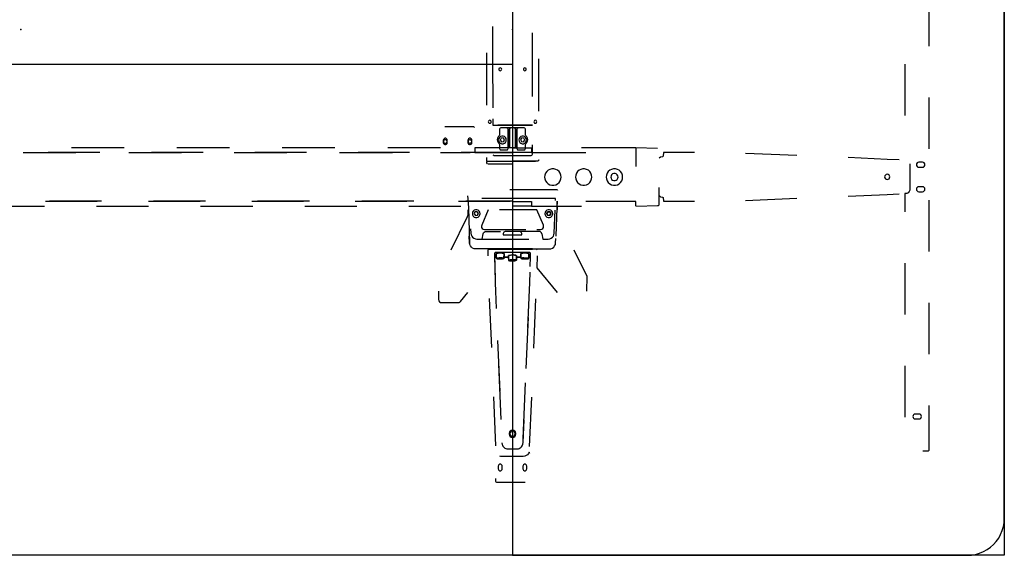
# Model space of a CAD drawing. Header units: metres. Extents: x 0.36 to 6.76, y -1.81 to -0.1.
# Tile 7 of 8: x 5.15 to 6.76, y -1.81 to -0.93. Entities that reach past the tile are written whole.
import ezdxf

# ---------------------------------------------------------------- set-up
doc = ezdxf.new("R2010")
doc.units = ezdxf.units.M
doc.header["$MEASUREMENT"] = 0

# ---------------------------------------------------------------- blocks, each defined once
blk = doc.blocks.new('d8df898d-95c7-464c-afa7-5ea99db2768e')
at = {"color": 252, "lineweight": 25, "true_color": 0x848484}
for p, q in [((6.6332, -0.9782), (6.6332, -0.8946)), ((5.9228, -0.9458), (5.9228, -0.9511)), ((5.9228, -0.9511), (5.9229, -1.021)), ((5.9876, -1.0316), (5.9877, -0.9564)), ((5.9127, -0.9887), (5.9127, -1.074)), ((5.9876, -1.0601), (5.9877, -0.9813)), ((5.9229, -0.9996), (5.923, -1.0784)), ((5.9979, -1.0841), (5.9979, -0.9988)), ((6.5932, -1.0076), (6.5932, -1.0912)), ((6.6332, -1.1454), (6.6332, -1.0618)), ((5.923, -1.0962), (5.923, -1.1068)), ((5.8909, -1.1092), (5.8454, -1.1092)), ((5.923, -1.1068), (5.9875, -1.1068)), ((5.9875, -1.1068), (5.9311, -1.1068)), ((5.9343, -1.1132), (5.9343, -1.1224)), ((5.9343, -1.1132), (5.9343, -1.1224)), ((5.9461, -1.1112), (5.9363, -1.1112)), ((5.9553, -1.1112), (5.9363, -1.1112)), ((5.9525, -1.1112), (5.9461, -1.1112)), ((5.9481, -1.1132), (5.9481, -1.143)), ((5.9481, -1.1448), (5.9481, -1.1132)), ((5.9505, -1.1132), (5.9505, -1.143)), ((5.9505, -1.143), (5.9505, -1.1132)), ((5.9553, -1.1112), (5.9525, -1.1112)), ((5.9743, -1.1112), (5.9553, -1.1112)), ((5.958, -1.1112), (5.9553, -1.1112)), ((5.9645, -1.1112), (5.958, -1.1112)), ((5.96, -1.143), (5.96, -1.1132)), ((5.96, -1.1132), (5.96, -1.143)), ((5.9625, -1.1132), (5.9625, -1.1448)), ((5.9625, -1.143), (5.9625, -1.1132)), ((5.9743, -1.1112), (5.9645, -1.1112)), ((5.9763, -1.1224), (5.9763, -1.1132)), ((5.9763, -1.1224), (5.9763, -1.1132)), ((5.8426, -1.1312), (5.8426, -1.1352)), ((5.8426, -1.1312), (5.8426, -1.1352)), ((5.8491, -1.1352), (5.8491, -1.1312)), ((5.8491, -1.1352), (5.8491, -1.1312)), ((5.8826, -1.1312), (5.8826, -1.1352)), ((5.8826, -1.1312), (5.8826, -1.1352)), ((5.8891, -1.1352), (5.8891, -1.1312)), ((5.8891, -1.1352), (5.8891, -1.1312)), ((5.9367, -1.1279), (5.9353, -1.1311)), ((5.9367, -1.1279), (5.9353, -1.1311)), ((5.9353, -1.1311), (5.9374, -1.1338)), ((5.9353, -1.1311), (5.9374, -1.1338)), ((5.9401, -1.1275), (5.9367, -1.1279)), ((5.9401, -1.1275), (5.9367, -1.1279)), ((5.9374, -1.1338), (5.9409, -1.1334)), ((5.9374, -1.1338), (5.9409, -1.1334)), ((5.9422, -1.1302), (5.9401, -1.1275)), ((5.9422, -1.1302), (5.9401, -1.1275)), ((5.9409, -1.1334), (5.9422, -1.1302)), ((5.9409, -1.1334), (5.9422, -1.1302)), ((5.9704, -1.1275), (5.9683, -1.1302)), ((5.9704, -1.1275), (5.9683, -1.1302)), ((5.9683, -1.1302), (5.9697, -1.1334)), ((5.9683, -1.1302), (5.9697, -1.1334)), ((5.9697, -1.1334), (5.9731, -1.1338)), ((5.9697, -1.1334), (5.9731, -1.1338)), ((5.9739, -1.1279), (5.9704, -1.1275)), ((5.9739, -1.1279), (5.9704, -1.1275)), ((5.9731, -1.1338), (5.9752, -1.1311)), ((5.9731, -1.1338), (5.9752, -1.1311)), ((5.9752, -1.1311), (5.9739, -1.1279)), ((5.9752, -1.1311), (5.9739, -1.1279)), ((5.1593, -1.1512), (5.2451, -1.1512)), ((5.2838, -1.1512), (5.1998, -1.1512)), ((5.3233, -1.1437), (5.2376, -1.1437)), ((5.3309, -1.1512), (5.4167, -1.1512)), ((5.4518, -1.1512), (5.3678, -1.1512)), ((5.4949, -1.1437), (5.4091, -1.1437)), ((5.5024, -1.1512), (5.5882, -1.1512)), ((5.6199, -1.1512), (5.5358, -1.1512)), ((5.6664, -1.1437), (5.5807, -1.1437)), ((5.674, -1.1512), (5.7598, -1.1512)), ((5.7879, -1.1512), (5.7039, -1.1512)), ((5.838, -1.1437), (5.7522, -1.1437)), ((5.838, -1.1512), (5.8863, -1.1512)), ((5.9559, -1.1512), (5.8719, -1.1512)), ((5.8938, -1.1437), (5.8937, -1.1512)), ((5.8937, -1.1512), (5.9559, -1.1512)), ((5.9559, -1.1437), (5.8938, -1.1437)), ((5.9343, -1.1384), (5.9343, -1.1448)), ((5.9343, -1.1384), (5.9343, -1.1448)), ((5.9363, -1.1468), (5.9461, -1.1468)), ((5.9363, -1.1468), (5.9461, -1.1468)), ((5.9481, -1.143), (5.9625, -1.143)), ((5.9481, -1.1448), (5.9481, -1.143)), ((5.9481, -1.143), (5.9505, -1.143)), ((5.9505, -1.143), (5.96, -1.143)), ((5.9559, -1.1512), (5.9559, -1.1437)), ((5.956, -1.1511), (5.956, -1.1436)), ((5.956, -1.1436), (5.9859, -1.1436)), ((5.9859, -1.1511), (5.956, -1.1511)), ((5.96, -1.143), (5.9625, -1.143)), ((5.9625, -1.143), (5.9625, -1.1448)), ((5.9645, -1.1468), (5.9743, -1.1468)), ((5.9645, -1.1468), (5.9743, -1.1468)), ((5.9763, -1.1448), (5.9763, -1.1384)), ((5.9763, -1.1448), (5.9763, -1.1384)), ((5.9859, -1.1436), (5.9859, -1.1511)), ((5.9859, -1.1511), (6.0747, -1.1511)), ((5.9875, -1.154), (5.9875, -1.1388)), ((6.156, -1.1436), (6.0672, -1.1436)), ((6.1911, -1.1445), (6.156, -1.1436)), ((6.156, -1.1436), (6.156, -1.1739)), ((6.2006, -1.1511), (6.2001, -1.1571)), ((6.2512, -1.1512), (6.2006, -1.1511)), ((6.4178, -1.156), (6.3345, -1.1526)), ((5.9127, -1.1593), (5.9127, -1.1634)), ((5.9128, -1.1661), (5.913, -1.1676)), ((5.913, -1.1676), (5.913, -1.1678)), ((5.9147, -1.1653), (5.9929, -1.1653)), ((5.9251, -1.156), (5.9855, -1.156)), ((5.9251, -1.156), (5.9794, -1.156)), ((5.9958, -1.1653), (5.9546, -1.1653)), ((5.9978, -1.1647), (5.9978, -1.1634)), ((6.1961, -1.1586), (6.194, -1.1605)), ((6.1991, -1.1581), (6.1961, -1.1586)), ((6.2001, -1.1571), (6.1991, -1.1581)), ((6.5645, -1.1624), (6.501, -1.1596)), ((6.5842, -1.1633), (6.5645, -1.1624)), ((6.6222, -1.1671), (6.6162, -1.1671)), ((5.915, -1.1696), (5.956, -1.1696)), ((6.6017, -1.1694), (6.6017, -1.2127)), ((6.6162, -1.1751), (6.6222, -1.1751)), ((6.0277, -1.212), (5.951, -1.212)), ((6.194, -1.2347), (6.194, -1.2083)), ((6.6222, -1.207), (6.6162, -1.207)), ((6.6162, -1.215), (6.6222, -1.215)), ((5.1953, -1.2307), (5.2793, -1.2307)), ((5.2866, -1.2307), (5.2019, -1.2307)), ((5.3633, -1.2307), (5.4473, -1.2307)), ((5.4559, -1.2307), (5.3712, -1.2307)), ((5.5313, -1.2307), (5.6153, -1.2307)), ((5.6252, -1.2307), (5.5406, -1.2307)), ((5.6993, -1.2307), (5.7833, -1.2307)), ((5.7945, -1.2307), (5.7099, -1.2307)), ((5.8674, -1.2307), (5.9514, -1.2307)), ((5.9559, -1.2307), (5.8792, -1.2307)), ((5.8822, -1.2216), (5.8823, -1.2266)), ((5.8823, -1.2266), (5.8835, -1.2414)), ((5.9748, -1.2261), (5.9053, -1.2261)), ((6.0253, -1.2261), (5.9287, -1.2261)), ((5.9559, -1.2387), (5.9559, -1.2307)), ((5.956, -1.2386), (5.956, -1.2311)), ((5.956, -1.2311), (5.9859, -1.2311)), ((5.9859, -1.2311), (5.9859, -1.2386)), ((5.9859, -1.2311), (5.9859, -1.2386)), ((6.0252, -1.2294), (6.0253, -1.2261)), ((6.0279, -1.2302), (6.0271, -1.2414)), ((6.0282, -1.2447), (6.0279, -1.2302)), ((6.156, -1.2311), (6.0747, -1.2311)), ((6.156, -1.2386), (6.156, -1.2311)), ((6.194, -1.2213), (6.1961, -1.2232)), ((6.1961, -1.2232), (6.1991, -1.2237)), ((6.1991, -1.2237), (6.2001, -1.2247)), ((6.2001, -1.2247), (6.2006, -1.2307)), ((6.2006, -1.2307), (6.2512, -1.2307)), ((6.3345, -1.2292), (6.4178, -1.2258)), ((6.501, -1.2222), (6.5645, -1.2195)), ((6.5645, -1.2195), (6.5842, -1.2186)), ((6.5944, -1.2182), (6.5932, -1.2182)), ((6.5932, -1.2182), (6.5932, -1.2476)), ((6.6332, -1.3125), (6.6332, -1.2289)), ((5.1092, -1.2387), (5.1939, -1.2387)), ((5.2786, -1.2387), (5.3632, -1.2387)), ((5.4479, -1.2387), (5.5326, -1.2387)), ((5.6172, -1.2387), (5.7019, -1.2387)), ((5.7865, -1.2387), (5.8712, -1.2387)), ((5.8824, -1.2447), (5.8823, -1.252)), ((5.8835, -1.2414), (5.8853, -1.2984)), ((5.8942, -1.248), (5.8928, -1.2512)), ((5.8942, -1.248), (5.8928, -1.2512)), ((5.8976, -1.2476), (5.8942, -1.248)), ((5.8976, -1.2476), (5.8942, -1.248)), ((5.8997, -1.2503), (5.8976, -1.2476)), ((5.8997, -1.2503), (5.8976, -1.2476)), ((5.9157, -1.2444), (5.9051, -1.2694)), ((5.9949, -1.2444), (5.9338, -1.2444)), ((5.9859, -1.2386), (5.956, -1.2386)), ((5.9949, -1.2444), (5.9768, -1.2444)), ((5.9859, -1.2386), (6.0672, -1.2386)), ((6.0055, -1.2694), (5.9949, -1.2444)), ((6.0108, -1.2503), (6.0129, -1.2476)), ((6.0129, -1.2476), (6.0108, -1.2503)), ((6.0164, -1.248), (6.0129, -1.2476)), ((6.0129, -1.2476), (6.0164, -1.248)), ((6.0177, -1.2512), (6.0164, -1.248)), ((6.0164, -1.248), (6.0177, -1.2512)), ((6.0232, -1.2824), (6.0246, -1.2451)), ((6.0271, -1.2414), (6.0256, -1.2873)), ((6.1568, -1.2386), (6.1911, -1.2377)), ((5.8813, -1.2562), (5.855, -1.3103)), ((5.8928, -1.2512), (5.895, -1.2539)), ((5.8928, -1.2512), (5.895, -1.2539)), ((5.895, -1.2539), (5.8984, -1.2535)), ((5.895, -1.2539), (5.8984, -1.2535)), ((5.8984, -1.2535), (5.8997, -1.2503)), ((5.8984, -1.2535), (5.8997, -1.2503)), ((6.0122, -1.2535), (6.0108, -1.2503)), ((6.0108, -1.2503), (6.0122, -1.2535)), ((6.0122, -1.2535), (6.0156, -1.2539)), ((6.0156, -1.2539), (6.0122, -1.2535)), ((6.0177, -1.2512), (6.0156, -1.2539)), ((6.0156, -1.2539), (6.0177, -1.2512)), ((5.8871, -1.2756), (5.8874, -1.2824)), ((5.9097, -1.2763), (5.9338, -1.2763)), ((5.9122, -1.2797), (5.9358, -1.2797)), ((5.9157, -1.2763), (5.9768, -1.2763)), ((5.9673, -1.28), (5.9433, -1.28)), ((5.9673, -1.28), (5.9433, -1.28)), ((5.9983, -1.2797), (5.9513, -1.2797)), ((5.9949, -1.2763), (6.0009, -1.2763)), ((5.8853, -1.2984), (5.8849, -1.2873)), ((5.8974, -1.2921), (5.9818, -1.2921)), ((5.8974, -1.2921), (5.9058, -1.2921)), ((5.9058, -1.2921), (5.9073, -1.2838)), ((5.9059, -1.2915), (5.9058, -1.2921)), ((5.9058, -1.2921), (5.9592, -1.2921)), ((5.9403, -1.283), (5.9403, -1.2852)), ((5.9403, -1.283), (5.9403, -1.2852)), ((5.9403, -1.2852), (5.9703, -1.2852)), ((5.9403, -1.2852), (5.9703, -1.2852)), ((5.9703, -1.2852), (5.9703, -1.283)), ((5.9703, -1.2852), (5.9703, -1.283)), ((6.0032, -1.2838), (6.0047, -1.2921)), ((6.0047, -1.2921), (6.0132, -1.2921)), ((6.0253, -1.2984), (6.0255, -1.2913)), ((5.8853, -1.2984), (5.8854, -1.2998)), ((5.9226, -1.3081), (5.8953, -1.3081)), ((5.9154, -1.3192), (5.9154, -1.3096)), ((5.9164, -1.3086), (5.9157, -1.3088)), ((5.9164, -1.3086), (5.9226, -1.3086)), ((5.9942, -1.3086), (5.9164, -1.3086)), ((5.9226, -1.3086), (5.9226, -1.3081)), ((5.988, -1.3081), (5.9226, -1.3081)), ((5.9226, -1.3081), (5.9226, -1.3086)), ((5.9226, -1.3086), (5.988, -1.3086)), ((5.9596, -1.3081), (6.0153, -1.3081)), ((5.988, -1.3086), (5.988, -1.3081)), ((6.0765, -1.3533), (6.0555, -1.3103)), ((5.926, -1.3151), (5.927, -1.3626)), ((5.926, -1.3151), (5.9262, -1.3216)), ((5.9262, -1.3216), (5.9288, -1.3216)), ((5.9835, -1.314), (5.927, -1.314)), ((5.9288, -1.3216), (5.9288, -1.3158)), ((5.9345, -1.3232), (5.9319, -1.3235)), ((5.9328, -1.3234), (5.9319, -1.3235)), ((5.9319, -1.3235), (5.9328, -1.324)), ((5.9319, -1.3235), (5.9328, -1.324)), ((5.9345, -1.3232), (5.9328, -1.3234)), ((5.9328, -1.3234), (5.9328, -1.324)), ((5.9328, -1.324), (5.9328, -1.3234)), ((5.9328, -1.324), (5.9361, -1.3241)), ((5.9328, -1.324), (5.9361, -1.3241)), ((5.9378, -1.3233), (5.9345, -1.3232)), ((5.9361, -1.3233), (5.9345, -1.3232)), ((5.9361, -1.3233), (5.9361, -1.3241)), ((5.9378, -1.3233), (5.9361, -1.3233)), ((5.9361, -1.3241), (5.9361, -1.3233)), ((5.9361, -1.3241), (5.9386, -1.3238)), ((5.9361, -1.3241), (5.9386, -1.3238)), ((5.9386, -1.3238), (5.9378, -1.3233)), ((5.9386, -1.3238), (5.9378, -1.3233)), ((5.9417, -1.3156), (5.9417, -1.3216)), ((5.9417, -1.3216), (5.9488, -1.3216)), ((5.9488, -1.3216), (5.9488, -1.319)), ((5.9545, -1.3263), (5.9519, -1.3267)), ((5.9528, -1.3266), (5.9519, -1.3267)), ((5.9519, -1.3267), (5.9528, -1.3272)), ((5.9519, -1.3267), (5.9528, -1.3272)), ((5.9545, -1.3263), (5.9528, -1.3266)), ((5.9528, -1.3272), (5.9528, -1.3266)), ((5.9528, -1.3266), (5.9528, -1.3272)), ((5.9528, -1.3272), (5.9561, -1.3273)), ((5.9528, -1.3272), (5.9561, -1.3273)), ((5.9578, -1.3265), (5.9545, -1.3263)), ((5.9561, -1.3264), (5.9545, -1.3263)), ((5.9578, -1.3265), (5.9561, -1.3264)), ((5.9561, -1.3264), (5.9561, -1.3273)), ((5.9561, -1.3273), (5.9561, -1.3264)), ((5.9561, -1.3273), (5.9586, -1.327)), ((5.9561, -1.3273), (5.9586, -1.327)), ((5.9586, -1.327), (5.9578, -1.3265)), ((5.9586, -1.327), (5.9578, -1.3265)), ((5.9617, -1.3188), (5.9617, -1.3216)), ((5.9617, -1.3216), (5.9688, -1.3216)), ((5.9688, -1.3216), (5.9688, -1.3156)), ((5.9728, -1.3233), (5.9719, -1.3238)), ((5.9728, -1.3233), (5.9719, -1.3238)), ((5.9719, -1.3238), (5.9745, -1.3241)), ((5.9719, -1.3238), (5.9745, -1.3241)), ((5.9761, -1.3232), (5.9728, -1.3233)), ((5.9745, -1.3233), (5.9728, -1.3233)), ((5.9761, -1.3232), (5.9745, -1.3233)), ((5.9745, -1.3241), (5.9745, -1.3233)), ((5.9745, -1.3233), (5.9745, -1.3241)), ((5.9745, -1.3241), (5.9778, -1.324)), ((5.9745, -1.3241), (5.9778, -1.324)), ((5.9786, -1.3235), (5.9761, -1.3232)), ((5.9778, -1.3234), (5.9761, -1.3232)), ((5.9778, -1.3234), (5.9778, -1.324)), ((5.9786, -1.3235), (5.9778, -1.3234)), ((5.9778, -1.324), (5.9778, -1.3234)), ((5.9778, -1.324), (5.9786, -1.3235)), ((5.9778, -1.324), (5.9786, -1.3235)), ((5.9817, -1.3158), (5.9817, -1.3216)), ((5.9817, -1.3216), (5.9844, -1.3216)), ((5.9844, -1.3216), (5.9845, -1.3151)), ((5.9952, -1.3192), (5.9948, -1.3388)), ((5.9948, -1.3388), (6.0278, -1.3792)), ((6.5932, -1.3312), (6.5932, -1.4148)), ((5.9836, -1.3626), (5.9839, -1.3458)), ((6.076, -1.3772), (6.0765, -1.3533)), ((5.8346, -1.3772), (5.8348, -1.3907)), ((5.927, -1.3626), (5.9288, -1.4054)), ((5.9804, -1.4362), (5.9836, -1.3626)), ((5.8708, -1.3938), (5.8828, -1.3792)), ((5.9174, -1.3888), (5.9208, -1.4688)), ((5.9898, -1.4697), (5.9931, -1.3897)), ((5.8398, -1.3956), (5.8669, -1.3956)), ((6.6332, -1.4797), (6.6332, -1.3961)), ((5.9776, -1.5031), (5.9811, -1.4198)), ((5.931, -1.4573), (5.9346, -1.5405)), ((5.9327, -1.4958), (5.9365, -1.5861)), ((6.5932, -1.4984), (6.5932, -1.5819)), ((5.9727, -1.6169), (5.9766, -1.5265)), ((5.9241, -1.5488), (5.9275, -1.6288)), ((5.9831, -1.6297), (5.9864, -1.5497)), ((6.6332, -1.635), (6.6332, -1.5633)), ((6.6165, -1.577), (6.6105, -1.577)), ((6.6105, -1.585), (6.6165, -1.585)), ((5.9728, -1.6461), (5.9378, -1.6461)), ((6.6226, -1.637), (6.6312, -1.637)), ((5.932, -1.6621), (5.932, -1.6661)), ((5.9385, -1.6661), (5.9385, -1.6621)), ((5.972, -1.6621), (5.972, -1.6661)), ((5.9785, -1.6661), (5.9785, -1.6621)), ((5.9273, -1.6822), (5.9273, -1.6851)), ((5.9303, -1.6881), (5.9758, -1.6881))]:
    blk.add_line(p, q, dxfattribs=at)
at = {"color": 18, "lineweight": 25, "true_color": 0x000000}
for points in [[(0.3553, -0.0951), (6.7553, -0.0951), (6.7553, -1.8071), (0.3553, -1.8071)], [(4.3553, -1.0071), (5.9553, -1.0071), (5.9553, -1.8071), (4.3553, -1.8071)]]:
    blk.add_lwpolyline(points, close=True, dxfattribs=at)
blk.add_lwpolyline([(5.9553, -0.0951), (5.9553, -1.8071), (6.6953, -1.8071), (6.702, -1.8067), (6.7086, -1.8056), (6.7151, -1.8037), (6.7213, -1.8011), (6.7272, -1.7979), (6.7327, -1.794), (6.7377, -1.7895), (6.7422, -1.7845), (6.7461, -1.779), (6.7493, -1.7731), (6.7519, -1.7669), (6.7538, -1.7604), (6.7549, -1.7538), (6.7553, -1.7471), (6.7553, -0.1551)], dxfattribs=at)
at = {"color": 252, "lineweight": 25, "true_color": 0x848484}
for points in [[(5.9377, -1.0156), (5.9373, -1.0144), (5.9365, -1.0136), (5.9353, -1.0132), (5.9341, -1.0136), (5.9332, -1.0144), (5.9329, -1.0156)], [(5.9329, -1.0156), (5.9332, -1.0168), (5.9341, -1.0177), (5.9353, -1.018), (5.9365, -1.0177), (5.9373, -1.0168), (5.9377, -1.0156)], [(5.9777, -1.0156), (5.9773, -1.0144), (5.9765, -1.0136), (5.9753, -1.0132), (5.9741, -1.0136), (5.9732, -1.0144), (5.9729, -1.0156)], [(5.9729, -1.0156), (5.9732, -1.0168), (5.9741, -1.0177), (5.9753, -1.018), (5.9765, -1.0177), (5.9773, -1.0168), (5.9777, -1.0156)], [(5.9207, -1.1011), (5.9203, -1.0999), (5.9195, -1.0991), (5.9183, -1.0987), (5.9171, -1.0991), (5.9162, -1.0999), (5.9159, -1.1011)], [(5.9159, -1.1011), (5.9162, -1.1023), (5.9171, -1.1032), (5.9183, -1.1035), (5.9195, -1.1032), (5.9203, -1.1023), (5.9207, -1.1011)], [(5.9947, -1.1011), (5.9943, -1.0999), (5.9935, -1.0991), (5.9923, -1.0987), (5.9911, -1.0991), (5.9902, -1.0999), (5.9899, -1.1011)], [(5.9899, -1.1011), (5.9902, -1.1023), (5.9911, -1.1032), (5.9923, -1.1035), (5.9935, -1.1032), (5.9943, -1.1023), (5.9947, -1.1011)], [(5.8933, -1.1105), (5.8923, -1.1096), (5.8909, -1.1092)], [(5.9363, -1.1112), (5.9353, -1.1115), (5.9345, -1.1122), (5.9343, -1.1132)], [(5.9363, -1.1112), (5.9353, -1.1115), (5.9345, -1.1122), (5.9343, -1.1132)], [(5.9481, -1.1132), (5.9478, -1.1122), (5.9471, -1.1115), (5.9461, -1.1112)], [(5.9461, -1.1112), (5.9471, -1.1115), (5.9478, -1.1122), (5.9481, -1.1132)], [(5.9505, -1.1132), (5.9508, -1.1122), (5.9515, -1.1115), (5.9525, -1.1112)], [(5.9525, -1.1112), (5.9515, -1.1115), (5.9508, -1.1122), (5.9505, -1.1132)], [(5.96, -1.1132), (5.9598, -1.1122), (5.959, -1.1115), (5.958, -1.1112)], [(5.958, -1.1112), (5.959, -1.1115), (5.9598, -1.1122), (5.96, -1.1132)], [(5.9645, -1.1112), (5.9635, -1.1115), (5.9627, -1.1122), (5.9625, -1.1132)], [(5.9625, -1.1132), (5.9627, -1.1122), (5.9635, -1.1115), (5.9645, -1.1112)], [(5.9763, -1.1132), (5.976, -1.1122), (5.9753, -1.1115), (5.9743, -1.1112)], [(5.9763, -1.1132), (5.976, -1.1122), (5.9753, -1.1115), (5.9743, -1.1112)], [(5.8491, -1.1312), (5.8488, -1.1298), (5.8479, -1.1287), (5.8466, -1.1281), (5.8452, -1.1281), (5.8438, -1.1287), (5.8429, -1.1298), (5.8426, -1.1312)], [(5.8491, -1.1312), (5.8488, -1.1298), (5.8479, -1.1287), (5.8466, -1.1281), (5.8452, -1.1281), (5.8438, -1.1287), (5.8429, -1.1298), (5.8426, -1.1312)], [(5.8426, -1.1352), (5.8429, -1.1366), (5.8438, -1.1378), (5.8452, -1.1384), (5.8466, -1.1384), (5.8479, -1.1378), (5.8488, -1.1366), (5.8491, -1.1352)], [(5.8426, -1.1352), (5.8429, -1.1366), (5.8438, -1.1378), (5.8452, -1.1384), (5.8466, -1.1384), (5.8479, -1.1378), (5.8488, -1.1366), (5.8491, -1.1352)], [(5.8488, -1.1332), (5.8485, -1.132), (5.8477, -1.1309), (5.8465, -1.1304), (5.8452, -1.1304), (5.844, -1.1309), (5.8432, -1.132), (5.8429, -1.1332)], [(5.8429, -1.1332), (5.8432, -1.1345), (5.844, -1.1355), (5.8452, -1.1361), (5.8465, -1.1361), (5.8477, -1.1355), (5.8485, -1.1345), (5.8488, -1.1332)], [(5.8891, -1.1312), (5.8888, -1.1298), (5.8879, -1.1287), (5.8866, -1.1281), (5.8852, -1.1281), (5.8838, -1.1287), (5.8829, -1.1298), (5.8826, -1.1312)], [(5.8891, -1.1312), (5.8888, -1.1298), (5.8879, -1.1287), (5.8866, -1.1281), (5.8852, -1.1281), (5.8838, -1.1287), (5.8829, -1.1298), (5.8826, -1.1312)], [(5.8826, -1.1352), (5.8829, -1.1366), (5.8838, -1.1378), (5.8852, -1.1384), (5.8866, -1.1384), (5.8879, -1.1378), (5.8888, -1.1366), (5.8891, -1.1352)], [(5.8826, -1.1352), (5.8829, -1.1366), (5.8838, -1.1378), (5.8852, -1.1384), (5.8866, -1.1384), (5.8879, -1.1378), (5.8888, -1.1366), (5.8891, -1.1352)], [(5.8888, -1.1332), (5.8885, -1.132), (5.8877, -1.1309), (5.8865, -1.1304), (5.8852, -1.1304), (5.884, -1.1309), (5.8832, -1.132), (5.8829, -1.1332)], [(5.8829, -1.1332), (5.8832, -1.1345), (5.884, -1.1355), (5.8852, -1.1361), (5.8865, -1.1361), (5.8877, -1.1355), (5.8885, -1.1345), (5.8888, -1.1332)], [(5.9335, -1.124), (5.9319, -1.1258), (5.9308, -1.128), (5.9304, -1.1304), (5.9308, -1.1329), (5.9319, -1.1351), (5.9335, -1.1369)], [(5.9335, -1.124), (5.9319, -1.1258), (5.9308, -1.128), (5.9304, -1.1304), (5.9308, -1.1329), (5.9319, -1.1351), (5.9335, -1.1369)], [(5.9451, -1.1307), (5.9448, -1.1285), (5.9437, -1.1266), (5.942, -1.1251), (5.9399, -1.1244), (5.9377, -1.1244), (5.9356, -1.1251), (5.9339, -1.1266), (5.9328, -1.1285), (5.9324, -1.1307)], [(5.9451, -1.1307), (5.9448, -1.1285), (5.9437, -1.1266), (5.942, -1.1251), (5.9399, -1.1244), (5.9377, -1.1244), (5.9356, -1.1251), (5.9339, -1.1266), (5.9328, -1.1285), (5.9324, -1.1307)], [(5.9324, -1.1307), (5.9328, -1.1328), (5.9339, -1.1347), (5.9356, -1.1362), (5.9377, -1.1369), (5.9399, -1.1369), (5.942, -1.1362), (5.9437, -1.1347), (5.9448, -1.1328), (5.9451, -1.1307)], [(5.9324, -1.1307), (5.9328, -1.1328), (5.9339, -1.1347), (5.9356, -1.1362), (5.9377, -1.1369), (5.9399, -1.1369), (5.942, -1.1362), (5.9437, -1.1347), (5.9448, -1.1328), (5.9451, -1.1307)], [(5.9343, -1.1224), (5.9335, -1.124)], [(5.9343, -1.1224), (5.9335, -1.124)], [(5.9335, -1.1369), (5.9343, -1.1384)], [(5.9335, -1.1369), (5.9343, -1.1384)], [(5.9781, -1.1307), (5.9777, -1.1285), (5.9766, -1.1266), (5.9749, -1.1251), (5.9729, -1.1244), (5.9707, -1.1244), (5.9686, -1.1251), (5.9669, -1.1266), (5.9658, -1.1285), (5.9654, -1.1307)], [(5.9781, -1.1307), (5.9777, -1.1285), (5.9766, -1.1266), (5.9749, -1.1251), (5.9729, -1.1244), (5.9707, -1.1244), (5.9686, -1.1251), (5.9669, -1.1266), (5.9658, -1.1285), (5.9654, -1.1307)], [(5.9654, -1.1307), (5.9658, -1.1328), (5.9669, -1.1347), (5.9686, -1.1362), (5.9707, -1.1369), (5.9729, -1.1369), (5.9749, -1.1362), (5.9766, -1.1347), (5.9777, -1.1328), (5.9781, -1.1307)], [(5.9654, -1.1307), (5.9658, -1.1328), (5.9669, -1.1347), (5.9686, -1.1362), (5.9707, -1.1369), (5.9729, -1.1369), (5.9749, -1.1362), (5.9766, -1.1347), (5.9777, -1.1328), (5.9781, -1.1307)], [(5.977, -1.124), (5.9763, -1.1224)], [(5.977, -1.124), (5.9763, -1.1224)], [(5.9763, -1.1384), (5.977, -1.1369)], [(5.9763, -1.1384), (5.977, -1.1369)], [(5.977, -1.1369), (5.9787, -1.1351), (5.9798, -1.1329), (5.9801, -1.1304), (5.9798, -1.128), (5.9787, -1.1258), (5.977, -1.124)], [(5.977, -1.1369), (5.9787, -1.1351), (5.9798, -1.1329), (5.9801, -1.1304), (5.9798, -1.128), (5.9787, -1.1258), (5.977, -1.124)], [(5.9343, -1.1448), (5.9345, -1.1458), (5.9353, -1.1466), (5.9363, -1.1468)], [(5.9343, -1.1448), (5.9345, -1.1458), (5.9353, -1.1466), (5.9363, -1.1468)], [(5.9461, -1.1468), (5.9471, -1.1466), (5.9478, -1.1458), (5.9481, -1.1448)], [(5.9461, -1.1468), (5.9471, -1.1466), (5.9478, -1.1458), (5.9481, -1.1448)], [(5.9625, -1.1448), (5.9627, -1.1458), (5.9635, -1.1466), (5.9645, -1.1468)], [(5.9625, -1.1448), (5.9627, -1.1458), (5.9635, -1.1466), (5.9645, -1.1468)], [(5.9743, -1.1468), (5.9753, -1.1466), (5.976, -1.1458), (5.9763, -1.1448)], [(5.9743, -1.1468), (5.9753, -1.1466), (5.976, -1.1458), (5.9763, -1.1448)], [(5.9127, -1.1634), (5.913, -1.1643), (5.9137, -1.1651), (5.9147, -1.1653)], [(5.913, -1.1678), (5.9141, -1.1694)], [(5.9234, -1.155), (5.9241, -1.1557), (5.9251, -1.156)], [(5.9855, -1.156), (5.9865, -1.1557), (5.9872, -1.155), (5.9875, -1.154)], [(5.9978, -1.1634), (5.9975, -1.1643), (5.9968, -1.1651), (5.9958, -1.1653)], [(6.6162, -1.1671), (6.6147, -1.1674), (6.6134, -1.1682), (6.6125, -1.1695), (6.6122, -1.1711), (6.6125, -1.1726), (6.6134, -1.1739), (6.6147, -1.1748), (6.6162, -1.1751)], [(6.6222, -1.1751), (6.6238, -1.1748), (6.6251, -1.1739), (6.6259, -1.1726), (6.6262, -1.1711), (6.6259, -1.1695), (6.6251, -1.1682), (6.6238, -1.1674), (6.6222, -1.1671)], [(6.0343, -1.1911), (6.0339, -1.1879), (6.0328, -1.1849), (6.0309, -1.1822), (6.0285, -1.1801), (6.0257, -1.1786), (6.0225, -1.1778), (6.0193, -1.1778), (6.0162, -1.1786), (6.0133, -1.1801), (6.0109, -1.1822), (6.0091, -1.1849), (6.0079, -1.1879), (6.0075, -1.1911)], [(6.0843, -1.1911), (6.0839, -1.1879), (6.0828, -1.1849), (6.081, -1.1823), (6.0786, -1.1801), (6.0757, -1.1786), (6.0726, -1.1779), (6.0694, -1.1779), (6.0662, -1.1786), (6.0634, -1.1801), (6.061, -1.1823), (6.0592, -1.1849), (6.058, -1.1879), (6.0576, -1.1911)], [(6.0843, -1.1911), (6.0839, -1.1879), (6.0828, -1.1849), (6.081, -1.1823), (6.0786, -1.1801), (6.0757, -1.1786), (6.0726, -1.1779), (6.0694, -1.1779), (6.0662, -1.1786), (6.0634, -1.1801), (6.061, -1.1823), (6.0592, -1.1849), (6.058, -1.1879), (6.0576, -1.1911)], [(6.1344, -1.1911), (6.134, -1.1879), (6.1329, -1.1849), (6.131, -1.1822), (6.1286, -1.1801), (6.1258, -1.1786), (6.1226, -1.1778), (6.1194, -1.1778), (6.1163, -1.1786), (6.1134, -1.1801), (6.111, -1.1822), (6.1092, -1.1849), (6.108, -1.1879), (6.1076, -1.1911)], [(6.1344, -1.1911), (6.134, -1.1879), (6.1329, -1.1849), (6.131, -1.1822), (6.1286, -1.1801), (6.1258, -1.1786), (6.1226, -1.1778), (6.1194, -1.1778), (6.1163, -1.1786), (6.1134, -1.1801), (6.111, -1.1822), (6.1092, -1.1849), (6.108, -1.1879), (6.1076, -1.1911)], [(6.0075, -1.1911), (6.0079, -1.1943), (6.0091, -1.1973), (6.0109, -1.2), (6.0133, -1.2021), (6.0162, -1.2036), (6.0193, -1.2044), (6.0225, -1.2044), (6.0257, -1.2036), (6.0285, -1.2021), (6.0309, -1.2), (6.0328, -1.1973), (6.0339, -1.1943), (6.0343, -1.1911)], [(6.0576, -1.1911), (6.058, -1.1943), (6.0592, -1.1973), (6.061, -1.2), (6.0634, -1.2021), (6.0662, -1.2036), (6.0694, -1.2044), (6.0726, -1.2044), (6.0757, -1.2036), (6.0786, -1.2021), (6.081, -1.2), (6.0828, -1.1973), (6.0839, -1.1943), (6.0843, -1.1911)], [(6.0576, -1.1911), (6.058, -1.1943), (6.0592, -1.1973), (6.061, -1.2), (6.0634, -1.2021), (6.0662, -1.2036), (6.0694, -1.2044), (6.0726, -1.2044), (6.0757, -1.2036), (6.0786, -1.2021), (6.081, -1.2), (6.0828, -1.1973), (6.0839, -1.1943), (6.0843, -1.1911)], [(6.1076, -1.1911), (6.108, -1.1943), (6.1092, -1.1973), (6.111, -1.2), (6.1134, -1.2021), (6.1163, -1.2036), (6.1194, -1.2044), (6.1226, -1.2044), (6.1258, -1.2036), (6.1286, -1.2021), (6.131, -1.2), (6.1329, -1.1973), (6.134, -1.1943), (6.1344, -1.1911)], [(6.1076, -1.1911), (6.108, -1.1943), (6.1092, -1.1973), (6.111, -1.2), (6.1134, -1.2021), (6.1163, -1.2036), (6.1194, -1.2044), (6.1226, -1.2044), (6.1258, -1.2036), (6.1286, -1.2021), (6.131, -1.2), (6.1329, -1.1973), (6.134, -1.1943), (6.1344, -1.1911)], [(6.1269, -1.1911), (6.1265, -1.1891), (6.1255, -1.1874), (6.124, -1.186), (6.122, -1.1854), (6.12, -1.1854), (6.1181, -1.186), (6.1165, -1.1874), (6.1155, -1.1891), (6.1152, -1.1911)], [(6.1152, -1.1911), (6.1155, -1.1931), (6.1165, -1.1949), (6.1181, -1.1962), (6.12, -1.1969), (6.122, -1.1969), (6.124, -1.1962), (6.1255, -1.1949), (6.1265, -1.1931), (6.1269, -1.1911)], [(6.569, -1.1909), (6.5687, -1.1893), (6.5678, -1.1879), (6.5664, -1.187), (6.5648, -1.1867), (6.5632, -1.187), (6.5618, -1.1879), (6.5609, -1.1893), (6.5606, -1.1909)], [(6.5606, -1.1909), (6.5609, -1.1925), (6.5618, -1.1939), (6.5632, -1.1948), (6.5648, -1.1951), (6.5664, -1.1948), (6.5678, -1.1939), (6.5687, -1.1925), (6.569, -1.1909)], [(6.0287, -1.2131), (6.0282, -1.2122)], [(6.6017, -1.2127), (6.6006, -1.2149), (6.5989, -1.2166), (6.5967, -1.2177), (6.5944, -1.2182)], [(6.6162, -1.207), (6.6147, -1.2073), (6.6134, -1.2081), (6.6125, -1.2094), (6.6122, -1.211), (6.6125, -1.2125), (6.6134, -1.2138), (6.6147, -1.2147), (6.6162, -1.215)], [(6.6222, -1.215), (6.6238, -1.2147), (6.6251, -1.2138), (6.6259, -1.2125), (6.6262, -1.211), (6.6259, -1.2094), (6.6251, -1.2081), (6.6238, -1.2073), (6.6222, -1.207)], [(5.9027, -1.2508), (5.9023, -1.2486), (5.9012, -1.2467), (5.8995, -1.2453), (5.8974, -1.2445), (5.8952, -1.2445), (5.8931, -1.2453), (5.8914, -1.2467), (5.8903, -1.2486), (5.8899, -1.2508)], [(5.9027, -1.2508), (5.9023, -1.2486), (5.9012, -1.2467), (5.8995, -1.2453), (5.8974, -1.2445), (5.8952, -1.2445), (5.8931, -1.2453), (5.8914, -1.2467), (5.8903, -1.2486), (5.8899, -1.2508)], [(6.0206, -1.2508), (6.0202, -1.2486), (6.0191, -1.2467), (6.0174, -1.2453), (6.0154, -1.2445), (6.0132, -1.2445), (6.0111, -1.2453), (6.0094, -1.2467), (6.0083, -1.2486), (6.0079, -1.2508)], [(6.0206, -1.2508), (6.0202, -1.2486), (6.0191, -1.2467), (6.0174, -1.2453), (6.0154, -1.2445), (6.0132, -1.2445), (6.0111, -1.2453), (6.0094, -1.2467), (6.0083, -1.2486), (6.0079, -1.2508)], [(6.1911, -1.2377), (6.1926, -1.2373), (6.1937, -1.2362), (6.194, -1.2347)], [(5.8823, -1.252), (5.882, -1.2542), (5.8813, -1.2562)], [(5.8899, -1.2508), (5.8903, -1.2529), (5.8914, -1.2549), (5.8931, -1.2563), (5.8952, -1.257), (5.8974, -1.257), (5.8995, -1.2563), (5.9012, -1.2549), (5.9023, -1.2529), (5.9027, -1.2508)], [(5.8899, -1.2508), (5.8903, -1.2529), (5.8914, -1.2549), (5.8931, -1.2563), (5.8952, -1.257), (5.8974, -1.257), (5.8995, -1.2563), (5.9012, -1.2549), (5.9023, -1.2529), (5.9027, -1.2508)], [(6.0079, -1.2508), (6.0083, -1.2529), (6.0094, -1.2549), (6.0111, -1.2563), (6.0132, -1.257), (6.0154, -1.257), (6.0174, -1.2563), (6.0191, -1.2549), (6.0202, -1.2529), (6.0206, -1.2508)], [(6.0079, -1.2508), (6.0083, -1.2529), (6.0094, -1.2549), (6.0111, -1.2563), (6.0132, -1.257), (6.0154, -1.257), (6.0174, -1.2563), (6.0191, -1.2549), (6.0202, -1.2529), (6.0206, -1.2508)], [(5.9051, -1.2694), (5.9047, -1.2713), (5.905, -1.2732), (5.9061, -1.2748), (5.9077, -1.2759), (5.9097, -1.2763)], [(5.9073, -1.2838), (5.9079, -1.2821), (5.909, -1.2808), (5.9105, -1.28), (5.9122, -1.2797)], [(5.9433, -1.28), (5.9421, -1.2803), (5.9412, -1.2809), (5.9405, -1.2819), (5.9403, -1.283)], [(5.9433, -1.28), (5.9421, -1.2803), (5.9412, -1.2809), (5.9405, -1.2819), (5.9403, -1.283)], [(5.9703, -1.283), (5.97, -1.2819), (5.9694, -1.2809), (5.9684, -1.2803), (5.9673, -1.28)], [(5.9703, -1.283), (5.97, -1.2819), (5.9694, -1.2809), (5.9684, -1.2803), (5.9673, -1.28)], [(6.0032, -1.2838), (6.0026, -1.2821), (6.0015, -1.2808), (6, -1.28), (5.9983, -1.2797)], [(6.0009, -1.2763), (6.0028, -1.2759), (6.0044, -1.2748), (6.0055, -1.2732), (6.0059, -1.2713), (6.0055, -1.2694)], [(5.8874, -1.2824), (5.8878, -1.285), (5.8888, -1.2873), (5.8904, -1.2893), (5.8925, -1.2908), (5.8948, -1.2917), (5.8974, -1.2921)], [(5.8874, -1.2824), (5.8878, -1.285), (5.8888, -1.2873), (5.8904, -1.2893), (5.8925, -1.2908), (5.8948, -1.2917), (5.8974, -1.2921)], [(6.0132, -1.2921), (6.0157, -1.2917), (6.0181, -1.2908), (6.0201, -1.2893), (6.0217, -1.2873), (6.0227, -1.285), (6.0232, -1.2824)], [(5.8953, -1.3081), (5.8927, -1.3078), (5.8904, -1.3068), (5.8883, -1.3053), (5.8867, -1.3033), (5.8857, -1.301), (5.8853, -1.2984)], [(5.9154, -1.3096), (5.9164, -1.3086)], [(5.9952, -1.3096), (5.9942, -1.3086)], [(6.0153, -1.3081), (6.0178, -1.3078), (6.0202, -1.3068), (6.0222, -1.3053), (6.0238, -1.3033), (6.0249, -1.301), (6.0253, -1.2984)], [(5.927, -1.314), (5.9262, -1.3146)], [(5.9417, -1.3216), (5.9417, -1.323), (5.9409, -1.324), (5.9393, -1.3243), (5.9372, -1.3245), (5.9347, -1.3245), (5.9324, -1.3245), (5.9304, -1.3243), (5.9292, -1.324), (5.9288, -1.3217), (5.9275, -1.3216), (5.9262, -1.3217), (5.9268, -1.3556), (5.9271, -1.3664), (5.9275, -1.3741)], [(5.9288, -1.3158), (5.932, -1.3151), (5.9353, -1.3148), (5.9385, -1.315), (5.9417, -1.3156)], [(5.9841, -1.3366), (5.9844, -1.3217), (5.9819, -1.3216), (5.9817, -1.3232), (5.9808, -1.3242), (5.9792, -1.3244), (5.977, -1.3245), (5.9746, -1.3245), (5.9722, -1.3244), (5.9703, -1.3241), (5.9691, -1.3238), (5.9688, -1.3218), (5.9619, -1.3216), (5.9617, -1.3266), (5.9605, -1.3273), (5.9587, -1.3275), (5.9564, -1.3277), (5.9539, -1.3277), (5.9517, -1.3276), (5.9499, -1.3274), (5.949, -1.3271), (5.9488, -1.3217), (5.9417, -1.3216)], [(5.9488, -1.319), (5.952, -1.3183), (5.9553, -1.318), (5.9585, -1.3182), (5.9617, -1.3188)], [(5.9688, -1.3156), (5.972, -1.315), (5.9753, -1.3148), (5.9785, -1.3151), (5.9817, -1.3158)], [(5.9845, -1.3151), (5.984, -1.3142)], [(5.8348, -1.3907), (5.8353, -1.3926), (5.8363, -1.3942), (5.838, -1.3953), (5.8398, -1.3956)], [(5.8669, -1.3956), (5.8684, -1.3954), (5.8697, -1.3948), (5.8708, -1.3938)], [(6.6105, -1.577), (6.6089, -1.5773), (6.6076, -1.5782), (6.6068, -1.5795), (6.6065, -1.581), (6.6068, -1.5826), (6.6076, -1.5839), (6.6089, -1.5847), (6.6105, -1.585)], [(6.6165, -1.585), (6.618, -1.5847), (6.6193, -1.5839), (6.6202, -1.5826), (6.6205, -1.581), (6.6202, -1.5795), (6.6193, -1.5782), (6.618, -1.5773), (6.6165, -1.577)], [(5.9381, -1.6238), (5.9385, -1.6264), (5.939, -1.6278), (5.9397, -1.6292), (5.9406, -1.6304), (5.9417, -1.6315), (5.943, -1.6324), (5.9444, -1.6331), (5.9458, -1.6336), (5.9472, -1.6338), (5.9581, -1.6339), (5.9635, -1.6338), (5.9649, -1.6335), (5.9663, -1.633), (5.9677, -1.6323), (5.969, -1.6314), (5.9701, -1.6303), (5.971, -1.629), (5.9717, -1.6276), (5.9721, -1.6262), (5.9724, -1.6235), (5.974, -1.5863)], [(5.9553, -1.6034), (5.9533, -1.6038), (5.9516, -1.6048), (5.9504, -1.6063), (5.9497, -1.6081), (5.9497, -1.6101), (5.9504, -1.612), (5.9516, -1.6135), (5.9533, -1.6145), (5.9553, -1.6148)], [(5.9553, -1.6034), (5.9533, -1.6038), (5.9516, -1.6048), (5.9503, -1.6063), (5.9497, -1.6081), (5.9497, -1.6101), (5.9503, -1.612), (5.9516, -1.6135), (5.9533, -1.6145), (5.9553, -1.6148)], [(5.9595, -1.6091), (5.9592, -1.6075), (5.9583, -1.6061), (5.9569, -1.6052), (5.9553, -1.6049), (5.9537, -1.6052), (5.9523, -1.6061), (5.9514, -1.6075), (5.9511, -1.6091)], [(5.9511, -1.6091), (5.9514, -1.6107), (5.9523, -1.6121), (5.9537, -1.613), (5.9553, -1.6133), (5.9569, -1.613), (5.9583, -1.6121), (5.9592, -1.6107), (5.9595, -1.6091)], [(5.9553, -1.6148), (5.9572, -1.6145), (5.9589, -1.6135), (5.9602, -1.612), (5.9609, -1.6101), (5.9609, -1.6081), (5.9602, -1.6063), (5.9589, -1.6048), (5.9572, -1.6038), (5.9553, -1.6034)], [(5.9553, -1.6148), (5.9572, -1.6145), (5.9589, -1.6135), (5.9602, -1.612), (5.9609, -1.6101), (5.9609, -1.6081), (5.9602, -1.6063), (5.9589, -1.6048), (5.9572, -1.6038), (5.9553, -1.6034)], [(5.9378, -1.6461), (5.9363, -1.646), (5.9348, -1.6456)], [(5.9824, -1.639), (5.9813, -1.6413), (5.9797, -1.6433), (5.9777, -1.6448), (5.9753, -1.6458), (5.9728, -1.6461)], [(5.9833, -1.6411), (5.983, -1.64), (5.9824, -1.639)], [(6.6312, -1.637), (6.6322, -1.6368), (6.633, -1.636), (6.6332, -1.635)], [(5.9385, -1.6621), (5.9382, -1.6607), (5.9373, -1.6596), (5.936, -1.6589), (5.9346, -1.6589), (5.9332, -1.6596), (5.9323, -1.6607), (5.932, -1.6621)], [(5.9785, -1.6621), (5.9782, -1.6607), (5.9773, -1.6596), (5.976, -1.6589), (5.9746, -1.6589), (5.9732, -1.6596), (5.9723, -1.6607), (5.972, -1.6621)], [(5.932, -1.6661), (5.9323, -1.6675), (5.9332, -1.6687), (5.9346, -1.6693), (5.936, -1.6693), (5.9373, -1.6687), (5.9382, -1.6675), (5.9385, -1.6661)], [(5.972, -1.6661), (5.9723, -1.6675), (5.9732, -1.6687), (5.9746, -1.6693), (5.976, -1.6693), (5.9773, -1.6687), (5.9782, -1.6675), (5.9785, -1.6661)], [(5.9273, -1.6851), (5.9275, -1.6863), (5.9281, -1.6872), (5.9291, -1.6879), (5.9303, -1.6881)]]:
    blk.add_lwpolyline(points, dxfattribs=at)
for points in [[(5.9409, -1.3231), (5.9417, -1.3157), (5.9403, -1.3153), (5.9383, -1.315), (5.9343, -1.3149), (5.9304, -1.3154), (5.9289, -1.3158), (5.9288, -1.3237), (5.9302, -1.3232), (5.9315, -1.323), (5.9348, -1.3228), (5.9383, -1.3229), (5.9398, -1.323)], [(5.9385, -1.3229), (5.9336, -1.3229), (5.9313, -1.323), (5.9297, -1.3233), (5.9302, -1.3243), (5.9321, -1.3245), (5.937, -1.3245), (5.9392, -1.3243), (5.9409, -1.324), (5.9404, -1.3231)], [(5.9488, -1.319), (5.9488, -1.3269), (5.9507, -1.3263), (5.9522, -1.3261), (5.9557, -1.3259), (5.959, -1.3261), (5.9603, -1.3262), (5.9617, -1.3266), (5.9617, -1.3197), (5.9607, -1.3185), (5.9567, -1.318), (5.9527, -1.3182)], [(5.9585, -1.326), (5.9536, -1.326), (5.9513, -1.3262), (5.9497, -1.3265), (5.9502, -1.3274), (5.9521, -1.3276), (5.957, -1.3276), (5.9592, -1.3274), (5.9609, -1.3272), (5.9604, -1.3262)], [(5.9688, -1.3156), (5.9688, -1.3235), (5.9708, -1.323), (5.9722, -1.3229), (5.9757, -1.3228), (5.979, -1.323), (5.9803, -1.3232), (5.9817, -1.3237), (5.9817, -1.3167), (5.9807, -1.3155), (5.9767, -1.3149), (5.9727, -1.3149)], [(5.9785, -1.323), (5.9736, -1.3228), (5.9713, -1.3229), (5.9697, -1.3231), (5.9701, -1.3241), (5.972, -1.3244), (5.9769, -1.3245), (5.9792, -1.3244), (5.9809, -1.3242), (5.9804, -1.3232)]]:
    blk.add_lwpolyline(points, close=True, dxfattribs=at)
at = {"color": 1, "true_color": 0xff0000}
for p in [(5.1553, -0.9511), (5.1553, -0.9511), (5.9553, -0.9511), (5.9553, -0.9511), (5.9553, -0.9511), (5.9553, -0.9511), (5.9553, -0.9511), (5.9553, -0.9511)]:
    blk.add_point(p, dxfattribs=at)
blk = doc.blocks.new('c9c264db-d6d3-4f91-8d79-8fa40940e605')
blk.add_blockref('d8df898d-95c7-464c-afa7-5ea99db2768e', (0, 0))

msp = doc.modelspace()

# ---------------------------------------------------------------- block references
msp.add_blockref('c9c264db-d6d3-4f91-8d79-8fa40940e605', (0, 0))

doc.saveas('drawing.dxf')
